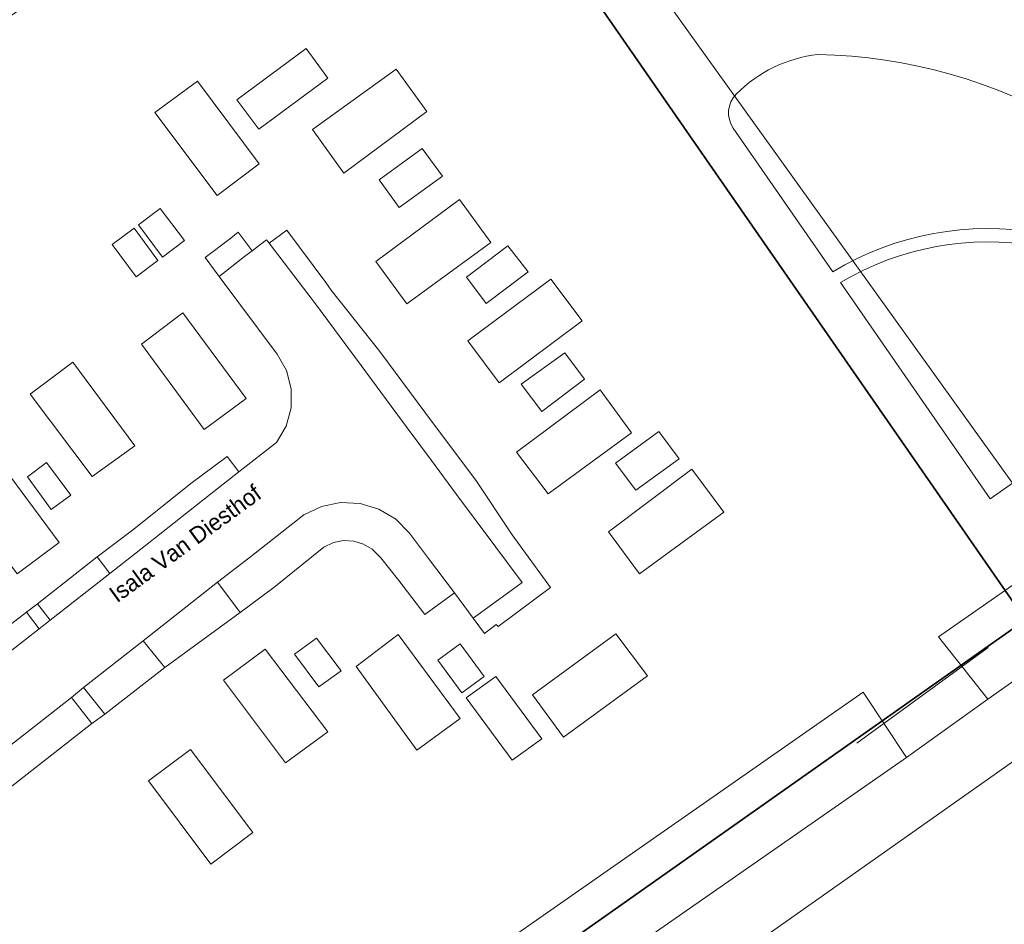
# Model space of a CAD drawing. Header units: metres. Extents: x 150385 to 171486, y 478588 to 485023.
# Tile 123 of 256: x 151160 to 151234, y 483780 to 483848. Entities that reach past the tile are written whole.
import ezdxf
from ezdxf.lldxf.tags import DXFTag

# ---------------------------------------------------------------- set-up
doc = ezdxf.new("R2010")
doc.units = ezdxf.units.M
doc.layers.add('B-WE-KG-GRENS_PERCEEL-GV', color=150, linetype='KG-PERCEEL', lineweight=30, true_color=0x007fff)
for name, color, linetype, lineweight in [('B-WE-OG-TERREIN_BEGROEID-GV', 7, 'Continuous', 18), ('N-WE-VH-KANTOPSLUITING_ACHTERKANTBAND TERRAS-G', 7, 'Continuous', 5), ('N-WE-VH-MATERIAALGRENS-G', 7, 'Continuous', 9), ('TOP-L-duiker', 7, 'Continuous', 0), ('TOP-L-topo objecten vlak', 7, 'Continuous', 0), ('TOP-T-topo huisnummering naamgeving', 7, 'Continuous', 0)]:
    doc.layers.add(name, color=color, linetype=linetype, lineweight=lineweight)
doc.styles.get("Standard").update_dxf_attribs({"font": 'NLCS-ISO.ttf'})
doc.styles.add('Style-INTL_ISO', font='INTL_ISO.shx')
tags = doc.linetypes.add('KG-PERCEEL', pattern='A,5.5,-2,["P",Standard,S=1.8,R=0,X=-0.5,Y=-0.9],-2,5.5,-2,[5,NLCS.shx,S=0.75,R=0,X=0,Y=0],-2', length=19).pattern_tags.tags
tags[6] = DXFTag(74, 10)

msp = doc.modelspace()

# ---------------------------------------------------------------- linework, layer by layer
at = {"layer": 'B-WE-KG-GRENS_PERCEEL-GV', "flags": 128}
for points in [[(151023.58, 483949.937), (151031.081, 483939.394), (151070.93, 483883.39), (151117.106, 483820.038), (151176.209, 483863.284), (151187.951, 483871.876), (151235.828, 483802.847), (151484.738, 483978.189), (151467.811, 484002.217), (151466.421, 484004.119), (151464.967, 484005.971), (151463.449, 484007.772), (151461.871, 484009.52), (151460.232, 484011.212), (151458.537, 484012.847), (151456.786, 484014.422), (151454.982, 484015.936), (151453.126, 484017.387), (151451.222, 484018.773), (151449.271, 484020.092), (151447.276, 484021.343), (151445.239, 484022.525), (151443.162, 484023.636), (151472.167, 484107.165), (151472.536, 484108.289), (151472.867, 484109.425), (151473.159, 484110.571), (151473.413, 484111.727), (151473.627, 484112.89), (151473.802, 484114.06), (151473.937, 484115.236), (151474.032, 484116.415), (151474.088, 484117.597), (151474.103, 484118.78), (151474.079, 484119.963), (151474.014, 484121.144), (151473.91, 484122.323), (151473.766, 484123.497), (151473.582, 484124.666), (151473.359, 484125.828), (151473.096, 484126.981), (151472.795, 484128.125), (151472.456, 484129.259), (151472.078, 484130.38), (151476.375, 484131.477), (151508.707, 484224.586), (151505.566, 484229.043), (151433.516, 484180.38), (151428.274, 484188.181), (151422.821, 484196.282), (151417.361, 484204.379), (151411.896, 484212.471), (151410.351, 484214.754), (151394.477, 484203.885), (151313.658, 484148.55), (151216.966, 484082.346), (151144.402, 484032.662), (151120.273, 484016.141)], [(151023.58, 483949.937), (151070.93, 483883.39), (151117.106, 483820.038), (151187.951, 483871.876), (151235.828, 483802.847), (151484.738, 483978.189), (151467.811, 484002.217), (151466.421, 484004.119), (151464.967, 484005.971), (151463.449, 484007.772), (151461.871, 484009.52), (151460.232, 484011.212), (151458.537, 484012.847), (151456.786, 484014.422), (151454.982, 484015.936), (151453.126, 484017.387), (151451.222, 484018.773), (151449.271, 484020.092), (151447.276, 484021.343), (151445.239, 484022.525), (151443.162, 484023.636), (151472.167, 484107.165), (151472.536, 484108.289), (151472.867, 484109.425), (151473.159, 484110.571), (151473.413, 484111.727), (151473.627, 484112.89), (151473.802, 484114.06), (151473.937, 484115.236), (151474.032, 484116.415), (151474.088, 484117.597), (151474.103, 484118.78), (151474.079, 484119.963), (151474.014, 484121.144), (151473.91, 484122.323), (151473.766, 484123.497), (151473.582, 484124.666), (151473.359, 484125.828), (151473.096, 484126.981), (151472.795, 484128.125), (151472.456, 484129.259), (151472.078, 484130.38), (151476.375, 484131.477), (151508.707, 484224.586), (151505.566, 484229.043), (151433.516, 484180.38), (151428.274, 484188.181), (151422.821, 484196.282), (151417.361, 484204.379), (151411.896, 484212.471), (151410.351, 484214.754), (151394.477, 484203.885), (151313.658, 484148.55), (151216.966, 484082.346), (151120.273, 484016.141)], [(151023.58, 483949.937), (151031.081, 483939.394), (151070.93, 483883.39), (151117.106, 483820.038), (151176.209, 483863.284), (151187.951, 483871.876), (151235.828, 483802.847), (151484.738, 483978.189), (151467.811, 484002.217), (151466.421, 484004.119), (151464.967, 484005.971), (151463.449, 484007.772), (151461.871, 484009.52), (151460.232, 484011.212), (151458.537, 484012.847), (151456.786, 484014.422), (151454.982, 484015.936), (151453.126, 484017.387), (151451.222, 484018.773), (151449.271, 484020.092), (151447.276, 484021.343), (151445.239, 484022.525), (151443.162, 484023.636), (151472.167, 484107.165), (151472.536, 484108.289), (151472.867, 484109.425), (151473.159, 484110.571), (151473.413, 484111.727), (151473.627, 484112.89), (151473.802, 484114.06), (151473.937, 484115.236), (151474.032, 484116.415), (151474.088, 484117.597), (151474.103, 484118.78), (151474.079, 484119.963), (151474.014, 484121.144), (151473.91, 484122.323), (151473.766, 484123.497), (151473.582, 484124.666), (151473.359, 484125.828), (151473.096, 484126.981), (151472.795, 484128.125), (151472.456, 484129.259), (151472.078, 484130.38), (151476.375, 484131.477), (151508.707, 484224.586), (151505.566, 484229.043), (151433.516, 484180.38), (151428.274, 484188.181), (151422.821, 484196.282), (151417.361, 484204.379), (151411.896, 484212.471), (151410.351, 484214.754), (151394.477, 484203.885), (151313.658, 484148.55), (151216.966, 484082.346), (151144.402, 484032.662), (151120.273, 484016.141)], [(151023.58, 483949.937), (151031.081, 483939.394), (151070.93, 483883.39), (151117.106, 483820.038), (151176.209, 483863.284), (151187.951, 483871.876), (151235.828, 483802.847), (151484.738, 483978.189), (151467.811, 484002.217), (151466.421, 484004.119), (151464.967, 484005.971), (151463.449, 484007.772), (151461.871, 484009.52), (151460.232, 484011.212), (151458.537, 484012.847), (151456.786, 484014.422), (151454.982, 484015.936), (151453.126, 484017.387), (151451.222, 484018.773), (151449.271, 484020.092), (151447.276, 484021.343), (151445.239, 484022.525), (151443.162, 484023.636), (151472.167, 484107.165), (151472.536, 484108.289), (151472.867, 484109.425), (151473.159, 484110.571), (151473.413, 484111.727), (151473.627, 484112.89), (151473.802, 484114.06), (151473.937, 484115.236), (151474.032, 484116.415), (151474.088, 484117.597), (151474.103, 484118.78), (151474.079, 484119.963), (151474.014, 484121.144), (151473.91, 484122.323), (151473.766, 484123.497), (151473.582, 484124.666), (151473.359, 484125.828), (151473.096, 484126.981), (151472.795, 484128.125), (151472.456, 484129.259), (151472.078, 484130.38), (151476.375, 484131.477), (151508.707, 484224.586), (151505.566, 484229.043), (151433.516, 484180.38), (151428.274, 484188.181), (151422.821, 484196.282), (151417.361, 484204.379), (151411.896, 484212.471), (151410.351, 484214.754), (151394.477, 484203.885), (151313.658, 484148.55), (151216.966, 484082.346), (151144.402, 484032.662), (151120.273, 484016.141)], [(151023.58, 483949.937), (151070.93, 483883.39), (151117.106, 483820.038), (151187.951, 483871.876), (151235.828, 483802.847), (151484.738, 483978.189), (151467.811, 484002.217), (151466.421, 484004.119), (151464.967, 484005.971), (151463.449, 484007.772), (151461.871, 484009.52), (151460.232, 484011.212), (151458.537, 484012.847), (151456.786, 484014.422), (151454.982, 484015.936), (151453.126, 484017.387), (151451.222, 484018.773), (151449.271, 484020.092), (151447.276, 484021.343), (151445.239, 484022.525), (151443.162, 484023.636), (151472.167, 484107.165), (151472.536, 484108.289), (151472.867, 484109.425), (151473.159, 484110.571), (151473.413, 484111.727), (151473.627, 484112.89), (151473.802, 484114.06), (151473.937, 484115.236), (151474.032, 484116.415), (151474.088, 484117.597), (151474.103, 484118.78), (151474.079, 484119.963), (151474.014, 484121.144), (151473.91, 484122.323), (151473.766, 484123.497), (151473.582, 484124.666), (151473.359, 484125.828), (151473.096, 484126.981), (151472.795, 484128.125), (151472.456, 484129.259), (151472.078, 484130.38), (151476.375, 484131.477), (151508.707, 484224.586), (151505.566, 484229.043), (151433.516, 484180.38), (151428.274, 484188.181), (151422.821, 484196.282), (151417.361, 484204.379), (151411.896, 484212.471), (151410.351, 484214.754), (151394.477, 484203.885), (151313.658, 484148.55), (151216.966, 484082.346), (151120.273, 484016.141)], [(151762.502, 484173.857), (151484.738, 483978.189), (151235.828, 483802.847), (151166.849, 483754.255), (151170.035, 483749.705), (151175.95, 483740.595), (151178.105, 483737.24), (151181.745, 483731.94), (151253.25, 483635.98), (151316.71, 483553.08), (151907.361, 483968.296), (151926.454, 483981.718), (151781.584, 484187.298)], [(151762.502, 484173.857), (151484.738, 483978.189), (151235.828, 483802.847), (151166.849, 483754.255), (151170.035, 483749.705), (151175.95, 483740.595), (151178.105, 483737.24), (151181.745, 483731.94), (151253.25, 483635.98), (151316.71, 483553.08), (151907.361, 483968.296), (151926.454, 483981.718), (151781.584, 484187.298)], [(151762.502, 484173.857), (151484.738, 483978.189), (151235.828, 483802.847), (151166.849, 483754.255), (151170.035, 483749.705), (151175.95, 483740.595), (151178.105, 483737.24), (151181.745, 483731.94), (151253.25, 483635.98), (151316.71, 483553.08), (151907.361, 483968.296), (151926.454, 483981.718), (151781.584, 484187.298)], [(151762.502, 484173.857), (151484.738, 483978.189), (151235.828, 483802.847), (151166.849, 483754.255), (151170.035, 483749.705), (151175.95, 483740.595), (151178.105, 483737.24), (151181.745, 483731.94), (151253.25, 483635.98), (151316.71, 483553.08), (151907.361, 483968.296), (151926.454, 483981.718), (151781.584, 484187.298)], [(151762.502, 484173.857), (151484.738, 483978.189), (151235.828, 483802.847), (151166.849, 483754.255), (151170.035, 483749.705), (151175.95, 483740.595), (151178.105, 483737.24), (151181.745, 483731.94), (151253.25, 483635.98), (151316.71, 483553.08), (151907.361, 483968.296), (151926.454, 483981.718), (151781.584, 484187.298)], [(151117.106, 483820.038), (151148.38, 483777.13), (151156.35, 483767.235), (151163.595, 483758.9), (151166.849, 483754.255), (151235.828, 483802.847), (151187.951, 483871.876), (151176.209, 483863.284)], [(151117.106, 483820.038), (151148.38, 483777.13), (151156.35, 483767.235), (151163.595, 483758.9), (151166.849, 483754.255), (151235.828, 483802.847), (151187.951, 483871.876)], [(151117.106, 483820.038), (151148.38, 483777.13), (151156.35, 483767.235), (151163.595, 483758.9), (151166.849, 483754.255), (151235.828, 483802.847), (151187.951, 483871.876), (151176.209, 483863.284)], [(151117.106, 483820.038), (151148.38, 483777.13), (151156.35, 483767.235), (151163.595, 483758.9), (151166.849, 483754.255), (151235.828, 483802.847), (151187.951, 483871.876), (151176.209, 483863.284)], [(151117.106, 483820.038), (151148.38, 483777.13), (151156.35, 483767.235), (151163.595, 483758.9), (151166.849, 483754.255), (151235.828, 483802.847), (151187.951, 483871.876)]]:
    msp.add_lwpolyline(points, close=True, dxfattribs=at)
at = {"layer": 'B-WE-OG-TERREIN_BEGROEID-GV', "flags": 128}
msp.add_lwpolyline([(151176.823, 483803.42), (151175.122, 483805.68), (151169.552, 483801.288), (151171.173, 483799.268)], close=True, dxfattribs=at)
at = {"layer": 'N-WE-VH-KANTOPSLUITING_ACHTERKANTBAND TERRAS-G', "color": 7, "lineweight": 9, "flags": 128}
for points in [[(151236.003, 483811.526), (151192.74, 483871.78)], [(151157.575, 483800.982), (151160.78, 483803.424), (151161.615, 483804.071), (151166.095, 483807.583), (151168.832, 483809.675), (151173.111, 483813.085), (151175.846, 483815.129), (151176.736, 483813.965), (151179.567, 483816.17), (151180.28, 483817.406), (151180.651, 483818.778), (151180.658, 483820.2), (151180.302, 483821.575), (151179.606, 483822.814), (151175.257, 483828.631), (151174.201, 483830.06), (151176.134, 483831.51), (151176.688, 483831.954), (151177.729, 483830.549), (151178.798, 483831.374), (151179.013, 483831.131), (151180.345, 483832.111), (151183.258, 483828.187), (151183.67, 483827.607), (151187.331, 483822.997), (151190.708, 483818.443), (151192.622, 483815.87), (151194.535, 483813.353), (151197.253, 483809.249), (151200.132, 483805.274), (151196.199, 483802.363), (151196.062, 483802.511), (151195.17, 483801.825), (151194.339, 483802.977), (151192.941, 483804.874), (151190.693, 483803.248), (151188.745, 483805.812), (151187.388, 483807.507), (151186.742, 483808.156), (151186.086, 483808.549), (151185.355, 483808.77), (151184.591, 483808.805), (151183.842, 483808.652), (151183.118, 483808.303), (151179.358, 483805.279), (151176.823, 483803.42), (151171.173, 483799.268), (151166.658, 483795.78), (151165.696, 483795.067), (151157.808, 483788.912)], [(151156.257, 483790.875), (151164.148, 483797.032), (151165.066, 483797.788), (151169.552, 483801.288), (151175.122, 483805.68), (151177.616, 483807.589), (151181.598, 483810.734), (151182.925, 483811.373), (151184.367, 483811.668), (151185.838, 483811.601), (151187.248, 483811.176), (151188.511, 483810.418), (151189.55, 483809.375), (151190.972, 483807.473), (151192.941, 483804.874), (151194.339, 483802.977), (151198.024, 483805.654), (151196.031, 483808.315), (151193.07, 483812.265), (151191.194, 483814.829), (151189.286, 483817.363), (151185.912, 483821.947), (151182.416, 483826.677), (151181.998, 483827.236), (151179.013, 483831.131), (151178.798, 483831.374), (151177.729, 483830.549), (151177.164, 483830.126), (151175.257, 483828.631), (151179.606, 483822.814), (151180.302, 483821.575), (151180.658, 483820.2), (151180.651, 483818.778), (151180.28, 483817.406), (151179.567, 483816.17), (151176.736, 483813.965), (151174.03, 483811.834), (151169.718, 483808.44), (151167.029, 483806.334), (151162.554, 483802.827), (151161.719, 483802.17), (151158.612, 483799.778)], [(151172.89, 483762.04), (151223.63, 483797.42), (151226.88, 483792.53), (151232.99, 483796.89), (151229.28, 483801.59), (151238.52, 483808.02)]]:
    msp.add_lwpolyline(points, dxfattribs=at)
for points in [[(151167.029, 483806.334), (151166.095, 483807.583), (151161.615, 483804.071), (151162.554, 483802.827)], [(151161.719, 483802.17), (151160.78, 483803.424), (151157.575, 483800.982), (151156.731, 483800.832), (151155.875, 483800.841), (151155.034, 483801.008), (151154.24, 483801.328), (151153.518, 483801.79), (151149.99, 483805.656), (151148.752, 483804.656), (151152.235, 483801.033), (151153.31, 483800.168), (151154.56, 483799.586), (151155.913, 483799.32), (151157.29, 483799.385), (151158.612, 483799.778)], [(151162.554, 483802.827), (151161.615, 483804.071), (151160.78, 483803.424), (151161.719, 483802.17)], [(151171.173, 483799.268), (151169.552, 483801.288), (151165.066, 483797.788), (151166.658, 483795.78)], [(151165.066, 483797.788), (151164.148, 483797.032), (151165.696, 483795.067), (151166.658, 483795.78)], [(151165.696, 483795.067), (151164.148, 483797.032), (151156.257, 483790.875), (151157.808, 483788.912)]]:
    msp.add_lwpolyline(points, close=True, dxfattribs=at)
at = {"layer": 'N-WE-VH-MATERIAALGRENS-G', "color": 7, "lineweight": 5, "flags": 128}
for points in [[(151250.408, 483824.002), (151253.166, 483825.932, 0.263137), (151220.233, 483845.298, 0.171125), (151214.093, 483842.327, 0.361408), (151213.869, 483839.78), (151221.344, 483828.994, -0.372074), (151250.408, 483824.002)], [(151249.586, 483823.427, 0.370199), (151221.915, 483828.171), (151233.171, 483811.942), (151249.586, 483823.427)]]:
    msp.add_lwpolyline(points, format="xyb", dxfattribs=at)
at = {"layer": 'TOP-L-duiker', "color": 7, "linetype": 'Continuous', "lineweight": 0, "flags": 128}
msp.add_lwpolyline([(151223.15, 483793.61), (151233.01, 483800.77)], dxfattribs=at)
at = {"layer": 'TOP-L-topo objecten vlak', "color": 7, "linetype": 'Continuous', "lineweight": 18, "flags": 128}
for points in [[(151232.99, 483796.89), (151503.059, 483987.209)], [(151236.003, 483811.526), (151192.74, 483871.78), (151119.59, 483819.78)], [(151238.52, 483808.02), (151229.28, 483801.59), (151232.99, 483796.89)], [(151226.88, 483792.53), (151223.63, 483797.42), (151172.89, 483762.04), (151169.45, 483759.75), (151163.27, 483754.58)], [(151226.88, 483792.53), (151232.99, 483796.89)], [(151171.77, 483754.06), (151177.05, 483757.87), (151226.88, 483792.53)]]:
    msp.add_lwpolyline(points, dxfattribs=at)
for points in [[(151183.416, 483843.519), (151178.225, 483839.69), (151176.586, 483841.901), (151181.78, 483845.745)], [(151183.416, 483843.519), (151181.78, 483845.745), (151176.586, 483841.901), (151178.225, 483839.69)], [(151188.553, 483844.187), (151190.848, 483841.028), (151184.627, 483836.382), (151182.26, 483839.657)], [(151188.553, 483844.187), (151182.26, 483839.657), (151184.627, 483836.382), (151190.848, 483841.028)], [(151170.427, 483840.94), (151173.619, 483843.304), (151178.259, 483837.087), (151175.089, 483834.716)], [(151170.427, 483840.94), (151175.089, 483834.716), (151178.259, 483837.087), (151173.619, 483843.304)], [(151187.276, 483835.88), (151190.5, 483838.236), (151192.026, 483836.176), (151188.774, 483833.82)], [(151187.276, 483835.88), (151188.774, 483833.82), (151192.026, 483836.176), (151190.5, 483838.236)], [(151187.017, 483829.759), (151193.294, 483834.417), (151195.665, 483831.191), (151189.35, 483826.585)], [(151187.017, 483829.759), (151189.35, 483826.585), (151195.665, 483831.191), (151193.294, 483834.417)], [(151170.992, 483830.077), (151169.178, 483832.524), (151170.813, 483833.748), (151172.634, 483831.324)], [(151170.992, 483830.077), (151172.634, 483831.324), (151170.813, 483833.748), (151169.178, 483832.524)], [(151168.86, 483832.269), (151170.631, 483829.843), (151169.021, 483828.596), (151167.22, 483831.043)], [(151168.86, 483832.269), (151167.22, 483831.043), (151169.021, 483828.596), (151170.631, 483829.843)], [(151193.839, 483828.579), (151196.947, 483830.935), (151198.456, 483828.972), (151195.314, 483826.604)], [(151193.839, 483828.579), (151195.314, 483826.604), (151198.456, 483828.972), (151196.947, 483830.935)], [(151193.925, 483823.803), (151200.17, 483828.421), (151202.52, 483825.301), (151196.289, 483820.648)], [(151193.925, 483823.803), (151196.289, 483820.648), (151202.52, 483825.301), (151200.17, 483828.421)], [(151172.515, 483825.901), (151169.422, 483823.541), (151174.132, 483817.149), (151177.275, 483819.478)], [(151199.485, 483818.502), (151197.947, 483820.542), (151201.208, 483822.9), (151202.698, 483820.923)], [(151199.485, 483818.502), (151202.698, 483820.923), (151201.208, 483822.9), (151197.947, 483820.542)], [(151161.04, 483819.79), (151164.251, 483822.191), (151168.911, 483815.915), (151165.713, 483813.609)], [(151161.04, 483819.79), (151165.713, 483813.609), (151168.911, 483815.915), (151164.251, 483822.191)], [(151197.58, 483815.44), (151203.867, 483820.113), (151206.233, 483816.905), (151199.957, 483812.315)], [(151197.58, 483815.44), (151199.957, 483812.315), (151206.233, 483816.905), (151203.867, 483820.113)], [(151206.542, 483812.588), (151205.034, 483814.629), (151208.277, 483816.99), (151209.795, 483814.949)], [(151206.542, 483812.588), (151209.795, 483814.949), (151208.277, 483816.99), (151205.034, 483814.629)], [(151163.234, 483808.657), (151160.064, 483806.319), (151155.403, 483812.534), (151158.563, 483814.914)], [(151163.234, 483808.657), (151158.563, 483814.914), (151155.403, 483812.534), (151160.064, 483806.319)], [(151162.633, 483811.149), (151160.844, 483813.605), (151162.275, 483814.674), (151164.096, 483812.214)], [(151162.633, 483811.149), (151164.096, 483812.214), (151162.275, 483814.674), (151160.844, 483813.605)], [(151213.174, 483810.94), (151210.747, 483814.164), (151204.494, 483809.459), (151206.834, 483806.308)], [(151182.74, 483797.828), (151180.915, 483800.271), (151182.564, 483801.472), (151184.405, 483799.041)], [(151182.74, 483797.828), (151184.405, 483799.041), (151182.564, 483801.472), (151180.915, 483800.271)], [(151193.357, 483795.444), (151190.105, 483793.083), (151185.554, 483799.362), (151188.695, 483801.747)], [(151193.357, 483795.444), (151188.695, 483801.747), (151185.554, 483799.362), (151190.105, 483793.083)], [(151201.119, 483794.049), (151207.421, 483798.657), (151205.05, 483801.801), (151198.798, 483797.228)], [(151193.49, 483797.383), (151191.678, 483799.836), (151193.357, 483801.05), (151195.168, 483798.615)], [(151193.49, 483797.383), (151195.168, 483798.615), (151193.357, 483801.05), (151191.678, 483799.836)], [(151178.717, 483800.644), (151183.412, 483794.458), (151180.221, 483792.11), (151175.58, 483798.321)], [(151178.717, 483800.644), (151175.58, 483798.321), (151180.221, 483792.11), (151183.412, 483794.458)], [(151199.487, 483793.928), (151197.261, 483792.313), (151193.814, 483797.013), (151196.027, 483798.616)], [(151199.487, 483793.928), (151196.027, 483798.616), (151193.814, 483797.013), (151197.261, 483792.313)], [(151174.613, 483784.51), (151177.786, 483786.901), (151173.095, 483793.131), (151169.937, 483790.761)]]:
    msp.add_lwpolyline(points, close=True, dxfattribs=at)
at = {"layer": 'TOP-L-topo objecten vlak', "lineweight": 18, "flags": 128}
msp.add_lwpolyline([(151171.707, 483747.709), (151252.491, 483804.634), (151250.163, 483807.83), (151251.285, 483808.592), (151250.76, 483809.412)], dxfattribs=at)

# ---------------------------------------------------------------- texts
at = {"layer": 'TOP-T-topo huisnummering naamgeving', "linetype": 'Continuous', "lineweight": 30, "insert": (151172.701, 483808.58), "char_height": 1.25, "attachment_point": 5, "rotation": 36.05083, "line_spacing_factor": 0.6, "style": 'Style-INTL_ISO'}
msp.add_mtext('Isala Van Diesthof', dxfattribs=at)

doc.saveas('drawing.dxf')
